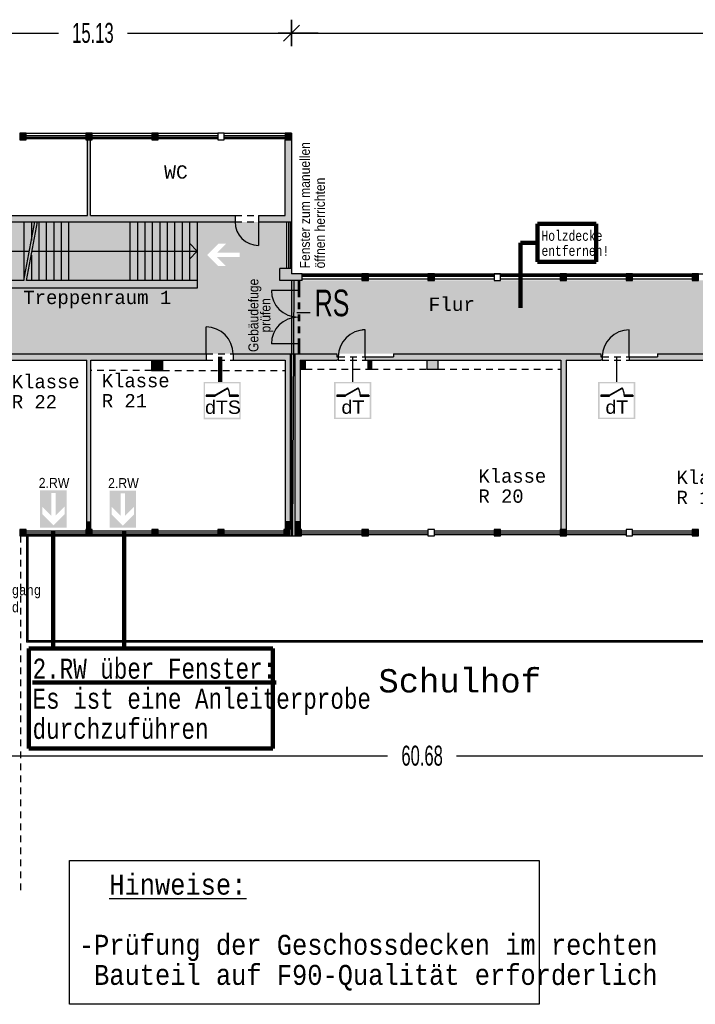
# Model space of a CAD drawing. Header units: metres. Extents: x -5 to 193, y -5 to 104.
# Tile 16 of 25: x 142 to 167, y 48 to 85. Entities that reach past the tile are written whole.
import ezdxf

# ---------------------------------------------------------------- set-up
doc = ezdxf.new("R2010")
doc.units = ezdxf.units.M
doc.header["$PDMODE"] = 65
for name, pattern in [('AUSGEZOGEN', [0]), ('LINIE_2', [0.45, 0.25, -0.2]), ('LINIE_9', [0.0003, 0, -0.0003])]:
    doc.linetypes.add(name, pattern=pattern)
for name, color, linetype, lineweight in [('XR$2$003STTXT_BAUTEILBESCHRIFTUNG', 7, 'Continuous', 13), ('XR$2$003TRVDO_VERDECKT_OBEN', 8, 'Continuous', 13), ('XR$2$003UZ013_BETON_STAHLBETON', 8, 'Continuous', 13), ('XR$2$003WL111_ALLGEMEIN', 7, 'Continuous', 13), ('XR$2$003WN111_ALLGEMEIN', 7, 'Continuous', 13), ('XR$2$004FE2DD_ZWEIDIMENSIONAL', 4, 'Continuous', 13), ('XR$2$004FEGLA_GLAS', 4, 'Continuous', 13), ('XR$2$004TT111_ALLGEMEIN', 7, 'Continuous', 13), ('XR$2$004TT2DD_ZWEIDIMENSIONAL', 4, 'Continuous', 13), ('XR$2$004TT999_SONSTIGES', 4, 'Continuous', 13), ('XR$2$005BM999_SONSTIGES', 8, 'Continuous', 13), ('XR$2$005BMENT_ENTWURF', 8, 'Continuous', 13), ('XR$3$004TT2DD_ZWEIDIMENSIONAL', 4, 'Continuous', 13), ('XR$3$STANDARD', 7, 'Continuous', 25)]:
    doc.layers.add(name, color=color, linetype=linetype, lineweight=lineweight)
doc.styles.add('ARIAL', font='ARIAL.TTF')
doc.styles.add('LUCIDACONSOLE', font='LUCON.TTF')
doc.dimstyles.new('_DIMSTYLE_3', dxfattribs={"dimtxt": 0.75, "dimasz": 1, "dimexe": 0, "dimexo": 1e-06, "dimgap": 0.375, "dimtad": 0, "dimrnd": 0.01, "dimzin": 4, "dimdsep": 46, "dimtxsty": 'Standard', "dimblk1": 'ALL_ML_STRICH', "dimblk2": 'ALL_ML_STRICH', "dimsah": 1, "dimcen": 0, "dimse1": 1, "dimse2": 1, "dimadec": 0, "dimazin": 0, "dimtfac": 1, "dimtdec": 0, "dimtix": 1, "dimtmove": 2, "dimatfit": 3, "dimfxl": 1, "dimtzin": 0, "dimlwd": 0, "dimlwe": 25, "dimarcsym": 0})
doc.dimstyles.new('_DIMSTYLE_4', dxfattribs={"dimtxt": 0.75, "dimasz": 1, "dimexe": 0, "dimexo": 0, "dimgap": 0.375, "dimtad": 0, "dimrnd": 0.01, "dimzin": 4, "dimdsep": 46, "dimtxsty": 'Standard', "dimblk1": 'ALL_ML_STRICH', "dimblk2": 'ALL_ML_STRICH', "dimsah": 1, "dimcen": 0, "dimadec": 0, "dimazin": 0, "dimtfac": 1, "dimtdec": 0, "dimtix": 1, "dimtmove": 2, "dimatfit": 3, "dimfxl": 1, "dimtzin": 0, "dimlwd": 0, "dimlwe": 25, "dimarcsym": 0})

# ---------------------------------------------------------------- blocks, each defined once
blk = doc.blocks.new('ALL_ML_STRICH')
at = {"color": 0, "linetype": 'ByBlock', "lineweight": -2}
for p, q in [((0, -0.5), (0, 0.5)), ((-1, 0), (0.5, 0)), ((-0.3, -0.3), (0.3, 0.3))]:
    blk.add_line(p, q, dxfattribs=at)
blk = doc.blocks.new('*D5')
at = {"layer": 'DEFPOINTS', "color": 0, "linetype": 'AUSGEZOGEN', "lineweight": 25}
for p in [(136.962, 84.158), (136.962, 80.393), (152.095, 80.393)]:
    blk.add_point(p, dxfattribs=at)
at = {"layer": 'XR$3$STANDARD', "color": 0, "linetype": 'AUSGEZOGEN', "lineweight": -2}
for p, q in [((136.962, 84.158), (143.341, 84.158)), ((145.935, 84.158), (152.095, 84.158))]:
    blk.add_line(p, q, dxfattribs=at)
at = {"layer": 'XR$3$STANDARD', "color": 0, "linetype": 'AUSGEZOGEN', "lineweight": 25, "rotation": 180}
blk.add_blockref('ALL_ML_STRICH', (136.962, 84.158), dxfattribs=at)
at = {"layer": 'XR$3$STANDARD', "color": 0, "linetype": 'AUSGEZOGEN', "lineweight": 25}
blk.add_blockref('ALL_ML_STRICH', (152.095, 84.158), dxfattribs=at)
at = {"layer": 'XR$3$STANDARD', "color": 0, "linetype": 'AUSGEZOGEN', "lineweight": 25, "insert": (144.638, 84.158), "char_height": 0.75, "width": 2.32969, "attachment_point": 5}
blk.add_mtext('\\W0.62;\\A1;{15.13\\H0.495000;\\S^ ;}', dxfattribs=at)
blk = doc.blocks.new('*D6')
at = {"layer": 'DEFPOINTS', "color": 0, "linetype": 'AUSGEZOGEN', "lineweight": 25}
for p in [(152.095, 84.158), (152.095, 80.393), (187.232, 75.118)]:
    blk.add_point(p, dxfattribs=at)
at = {"layer": 'XR$3$STANDARD', "color": 0, "linetype": 'AUSGEZOGEN', "lineweight": -2}
for p, q in [((152.095, 84.158), (168.476, 84.158)), ((171.07, 84.158), (187.232, 84.158))]:
    blk.add_line(p, q, dxfattribs=at)
at = {"layer": 'XR$3$STANDARD', "color": 0, "linetype": 'AUSGEZOGEN', "lineweight": 25, "rotation": 180}
blk.add_blockref('ALL_ML_STRICH', (152.095, 84.158), dxfattribs=at)
at = {"layer": 'XR$3$STANDARD', "color": 0, "linetype": 'AUSGEZOGEN', "lineweight": 25}
blk.add_blockref('ALL_ML_STRICH', (187.232, 84.158), dxfattribs=at)
at = {"layer": 'XR$3$STANDARD', "color": 0, "linetype": 'AUSGEZOGEN', "lineweight": 25, "insert": (169.773, 84.158), "char_height": 0.75, "width": 2.32969, "attachment_point": 5}
blk.add_mtext('\\W0.62;\\A1;{35.14\\H0.495000;\\S^ ;}', dxfattribs=at)
blk = doc.blocks.new('*D7')
at = {"layer": 'DEFPOINTS', "color": 0, "linetype": 'AUSGEZOGEN', "lineweight": 25}
for p in [(126.552, 65.273), (187.232, 65.273), (126.552, 57.021)]:
    blk.add_point(p, dxfattribs=at)
at = {"layer": 'XR$3$STANDARD', "color": 0, "linetype": 'AUSGEZOGEN', "lineweight": -2}
for p, q in [((126.552, 61.258), (126.552, 57.021)), ((187.232, 61.258), (187.232, 57.021)), ((126.552, 57.021), (155.705, 57.021)), ((158.299, 57.021), (187.232, 57.021))]:
    blk.add_line(p, q, dxfattribs=at)
at = {"layer": 'XR$3$STANDARD', "color": 0, "linetype": 'AUSGEZOGEN', "lineweight": 25, "rotation": 180}
blk.add_blockref('ALL_ML_STRICH', (126.552, 57.021), dxfattribs=at)
at = {"layer": 'XR$3$STANDARD', "color": 0, "linetype": 'AUSGEZOGEN', "lineweight": 25}
blk.add_blockref('ALL_ML_STRICH', (187.232, 57.021), dxfattribs=at)
at = {"layer": 'XR$3$STANDARD', "color": 0, "linetype": 'AUSGEZOGEN', "lineweight": 25, "insert": (157.002, 57.021), "char_height": 0.75, "width": 2.32969, "attachment_point": 5}
blk.add_mtext('\\W0.62;\\A1;{60.68\\H0.495000;\\S^ ;}', dxfattribs=at)
blk = doc.blocks.new('*D9')
at = {"layer": 'DEFPOINTS', "color": 0, "linetype": 'AUSGEZOGEN', "lineweight": 25}
for p in [(152.095, 80.393), (187.232, 75.118), (192.718, 75.118)]:
    blk.add_point(p, dxfattribs=at)
at = {"layer": 'XR$3$STANDARD', "color": 0, "linetype": 'AUSGEZOGEN', "lineweight": -2}
for p, q in [((192.718, 78.968), (192.718, 80.393)), ((192.718, 75.118), (192.718, 76.818))]:
    blk.add_line(p, q, dxfattribs=at)
at = {"layer": 'XR$3$STANDARD', "color": 0, "linetype": 'AUSGEZOGEN', "lineweight": 25}
for p, rotation in [((192.718, 80.393), 90), ((192.718, 75.118), -90.00000000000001)]:
    blk.add_blockref('ALL_ML_STRICH', p, dxfattribs=dict(at, rotation=rotation))
at = {"layer": 'XR$3$STANDARD', "color": 0, "linetype": 'AUSGEZOGEN', "lineweight": 25, "insert": (192.718, 77.893), "char_height": 0.75, "width": 1.86375, "attachment_point": 5, "rotation": 90}
blk.add_mtext('\\W0.62;\\A1;{5.28\\H0.495000;\\S^ ;}', dxfattribs=at)

msp = doc.modelspace()

# ---------------------------------------------------------------- hatches: boundary and pattern name
at = {"layer": 'XR$2$004TT111_ALLGEMEIN', "linetype": 'AUSGEZOGEN', "lineweight": 25}
for points in [[(142.127, 80.393), (142.127, 80.143), (141.887, 80.143), (141.887, 80.393)], [(144.607, 80.393), (144.607, 80.143), (144.367, 80.143), (144.367, 80.393)], [(147.087, 80.393), (147.087, 80.143), (146.847, 80.143), (146.847, 80.393)], [(152.102, 80.393), (152.102, 80.143), (151.862, 80.143), (151.862, 80.393)], [(152.102, 80.143), (152.102, 77.068), (150.862, 77.068), (150.862, 77.308), (151.852, 77.308), (151.852, 80.143)], [(152.502, 75.118), (152.502, 74.868), (151.652, 74.868), (151.652, 75.318), (152.102, 75.318), (152.102, 75.118)], [(154.982, 75.118), (154.982, 74.868), (154.742, 74.868), (154.742, 75.118)], [(157.462, 75.118), (157.462, 74.868), (157.222, 74.868), (157.222, 75.118)], [(162.422, 75.118), (162.422, 74.868), (162.182, 74.868), (162.182, 75.118)], [(164.902, 75.118), (164.902, 74.868), (164.662, 74.868), (164.662, 75.118)], [(167.382, 75.118), (167.382, 74.868), (167.142, 74.868), (167.142, 75.118)], [(166.367, 72.113), (166.367, 71.873), (164.78, 71.873), (164.78, 72.003), (165.842, 72.003), (165.842, 72.113)], [(166.367, 71.873), (166.367, 72.113), (171.147, 72.113), (171.147, 72.003), (171.2, 72.003), (171.2, 71.873), (171.147, 71.873), (169.847, 71.873), (169.847, 65.523), (169.647, 65.523), (169.647, 71.873)], [(142.127, 65.523), (142.127, 65.273), (141.887, 65.273), (141.887, 65.523)], [(144.607, 65.523), (144.607, 65.273), (144.367, 65.273), (144.367, 65.523)], [(147.087, 65.523), (147.087, 65.273), (146.847, 65.273), (146.847, 65.523)], [(149.567, 65.523), (149.567, 65.273), (149.327, 65.273), (149.327, 65.523)], [(152.047, 65.523), (152.047, 65.273), (151.807, 65.273), (151.807, 65.523)], [(152.467, 65.523), (152.467, 65.273), (152.227, 65.273), (152.227, 65.523)], [(154.982, 65.523), (154.982, 65.273), (154.742, 65.273), (154.742, 65.523)], [(159.942, 65.523), (159.942, 65.273), (159.702, 65.273), (159.702, 65.523)], [(162.422, 65.523), (162.422, 65.273), (162.182, 65.273), (162.182, 65.523)], [(167.382, 65.523), (167.382, 65.273), (167.142, 65.273), (167.142, 65.523)]]:
    msp.add_hatch(color=0, dxfattribs=at).paths.add_polyline_path(points, flags=16)
h = msp.add_hatch(color=0, dxfattribs=at)
h.paths.add_polyline_path([(138.167, 77.308), (138.167, 77.068), (136.927, 77.068), (136.927, 80.143), (137.167, 80.143), (137.167, 77.308)], flags=16)
h.paths.add_polyline_path([(149.977, 77.308), (149.977, 77.068), (139.052, 77.068), (139.052, 77.308), (144.431, 77.308), (144.431, 80.143), (144.546, 80.143), (144.546, 77.308)], flags=16)
h = msp.add_hatch(color=0, dxfattribs=at)
h.paths.add_polyline_path([(157.602, 71.873), (157.602, 71.533), (157.182, 71.533), (157.182, 71.873)], flags=16)
h.paths.add_polyline_path([(163.717, 72.113), (163.717, 72.003), (163.77, 72.003), (163.77, 71.873), (163.717, 71.873), (162.417, 71.873), (162.417, 65.523), (162.217, 65.523), (162.217, 71.873), (154.865, 71.873), (154.865, 72.003), (155.927, 72.003), (155.927, 72.113)], flags=16)
at = {"layer": 'XR$3$STANDARD', "linetype": 'AUSGEZOGEN', "lineweight": 25, "true_color": 0x8cff8c}
h = msp.add_hatch(color=91, dxfattribs=at)
h.paths.add_polyline_path([(151.652, 75.318), (151.912, 75.318), (151.912, 77.068), (137.117, 77.068), (137.117, 75.318), (137.167, 75.318), (137.167, 72.113), (152.342, 72.113), (152.342, 74.868), (151.652, 74.868)])
h.paths.add_polyline_path([(137.666, 74.236), (137.666, 75.636), (139.066, 75.636), (139.066, 74.236)], flags=16)
h.paths.add_polyline_path([(148.848, 75.325), (148.848, 76.325), (150.248, 76.325), (150.248, 75.325)], flags=16)
at = {"layer": 'XR$3$STANDARD', "linetype": 'AUSGEZOGEN', "lineweight": 25, "true_color": 0x00c600}
for points in [[(150.248, 76.325), (148.848, 76.325), (148.848, 75.825), (148.931, 75.825), (149.351, 76.245), (149.634, 76.245), (149.294, 75.905), (150.148, 75.905), (150.148, 75.825), (150.248, 75.825)], [(149.294, 75.745), (149.634, 75.405), (149.351, 75.405), (148.931, 75.825), (148.848, 75.825), (148.848, 75.325), (150.248, 75.325), (150.248, 75.825), (150.148, 75.825), (150.148, 75.745)], [(142.656, 66.989), (142.656, 65.589), (143.156, 65.589), (143.156, 65.672), (142.736, 66.092), (142.736, 66.375), (143.076, 66.035), (143.076, 66.889), (143.156, 66.889), (143.156, 66.989)], [(143.236, 66.035), (143.576, 66.375), (143.576, 66.092), (143.156, 65.672), (143.156, 65.589), (143.656, 65.589), (143.656, 66.989), (143.156, 66.989), (143.156, 66.889), (143.236, 66.889)], [(145.261, 66.981), (145.261, 65.581), (145.761, 65.581), (145.761, 65.664), (145.341, 66.084), (145.341, 66.367), (145.681, 66.027), (145.681, 66.881), (145.761, 66.881), (145.761, 66.981)], [(145.841, 66.027), (146.181, 66.367), (146.181, 66.084), (145.761, 65.664), (145.761, 65.581), (146.261, 65.581), (146.261, 66.981), (145.761, 66.981), (145.761, 66.881), (145.841, 66.881)]]:
    msp.add_hatch(color=92, dxfattribs=at).paths.add_polyline_path(points)
at = {"layer": 'XR$3$STANDARD', "linetype": 'AUSGEZOGEN', "lineweight": 25, "true_color": 0xc4ffc4}
h = msp.add_hatch(color=254, dxfattribs=at)
h.paths.add_polyline_path([(177.102, 74.868), (152.342, 74.868), (152.342, 72.113), (177.102, 72.113)])
h.paths.add_polyline_path([(173.974, 73.3), (172.974, 73.3), (172.974, 74.7), (173.974, 74.7)], flags=16)
at = {"layer": 'XR$3$STANDARD', "linetype": 'AUSGEZOGEN', "lineweight": 140}
h = msp.add_hatch(color=0, dxfattribs=at)
h.paths.add_polyline_path([(154.214, 74.693), (152.814, 74.693), (152.814, 73.293), (154.214, 73.293)])
h.paths.add_polyline_path([(152.874, 74.633), (154.154, 74.633), (154.154, 73.353), (152.874, 73.353)], flags=16)
at = {"layer": 'XR$3$STANDARD', "linetype": 'LINIE_2', "lineweight": 25}
for points in [[(144.412, 65.794), (144.562, 65.794), (144.562, 71.873), (148.89, 71.873), (148.89, 72.113), (140.672, 72.113), (140.672, 72.003), (139.61, 72.003), (139.61, 71.873), (144.412, 71.873)], [(152.047, 72.113), (149.9, 72.113), (149.9, 71.873), (151.852, 71.873), (151.852, 65.799), (152.047, 65.799)], [(153.802, 72.113), (152.227, 72.113), (152.227, 65.799), (152.422, 65.799), (152.422, 71.873), (153.855, 71.873), (153.855, 72.003), (153.802, 72.003)], [(146.842, 71.873), (146.842, 71.488), (147.262, 71.488), (147.262, 71.873)], [(152.422, 71.873), (152.422, 71.533), (152.622, 71.533), (152.622, 71.873)], [(154.957, 71.873), (154.957, 71.533), (155.107, 71.533), (155.107, 71.873)], [(144.412, 65.523), (144.562, 65.523), (144.562, 65.794), (144.412, 65.794)], [(152.047, 65.799), (151.852, 65.798), (151.852, 65.523), (152.047, 65.523)], [(152.422, 65.799), (152.227, 65.799), (152.227, 65.523), (152.422, 65.523)]]:
    msp.add_hatch(color=0, dxfattribs=at).paths.add_polyline_path(points)
at = {"layer": 'XR$3$STANDARD', "linetype": 'AUSGEZOGEN', "lineweight": 140}
h = msp.add_hatch(color=1, dxfattribs=at)
h.paths.add_polyline_path([(150.192, 71.059), (148.792, 71.059), (148.792, 69.659), (150.192, 69.659)])
h.paths.add_polyline_path([(148.852, 70.999), (150.132, 70.999), (150.132, 69.719), (148.852, 69.719)], flags=16)
at = {"layer": 'XR$3$STANDARD', "linetype": 'LINIE_9', "lineweight": 140}
h = msp.add_hatch(color=0, dxfattribs=at)
h.paths.add_polyline_path([(155.095, 71.06), (153.695, 71.06), (153.695, 69.66), (155.095, 69.66)])
h.paths.add_polyline_path([(153.755, 71), (155.035, 71), (155.035, 69.72), (153.755, 69.72)], flags=16)
h = msp.add_hatch(color=0, dxfattribs=at)
h.paths.add_polyline_path([(165.01, 71.06), (163.61, 71.06), (163.61, 69.66), (165.01, 69.66)])
h.paths.add_polyline_path([(163.67, 71), (164.95, 71), (164.95, 69.72), (163.67, 69.72)], flags=16)
at = {"layer": 'XR$3$STANDARD', "linetype": 'AUSGEZOGEN', "lineweight": 140}
for points in [[(149.212, 70.559), (149.212, 70.534), (149.708, 70.82), (149.697, 70.839)], [(154.115, 70.56), (154.115, 70.535), (154.611, 70.821), (154.6, 70.84)], [(164.03, 70.56), (164.03, 70.535), (164.526, 70.821), (164.515, 70.84)], [(149.212, 70.509), (149.212, 70.559), (148.892, 70.559), (148.892, 70.509)], [(150.092, 70.509), (150.092, 70.559), (149.772, 70.559), (149.772, 70.509)], [(154.115, 70.51), (154.115, 70.56), (153.795, 70.56), (153.795, 70.51)], [(154.995, 70.51), (154.995, 70.56), (154.675, 70.56), (154.675, 70.51)], [(164.03, 70.51), (164.03, 70.56), (163.71, 70.56), (163.71, 70.51)], [(164.91, 70.51), (164.91, 70.56), (164.59, 70.56), (164.59, 70.51)]]:
    msp.add_hatch(color=0, dxfattribs=at).paths.add_polyline_path(points)

# ---------------------------------------------------------------- linework, layer by layer
at = {"layer": 'XR$2$003STTXT_BAUTEILBESCHRIFTUNG', "color": 1, "linetype": 'AUSGEZOGEN', "lineweight": 25}
for p, q in [((142.127, 80.393), (144.367, 80.393)), ((144.607, 80.393), (146.847, 80.393)), ((147.087, 80.393), (149.327, 80.393)), ((149.567, 80.393), (151.807, 80.393)), ((150.03, 80.393), (151.862, 80.393)), ((142.127, 80.203), (144.367, 80.203)), ((144.607, 80.203), (146.847, 80.203)), ((147.087, 80.203), (149.327, 80.203)), ((149.567, 80.203), (151.862, 80.203)), ((151.912, 77.068), (151.912, 75.318)), ((152.102, 77.068), (152.102, 75.318)), ((152.502, 75.118), (186.982, 75.118)), ((152.502, 74.928), (154.742, 74.928)), ((154.982, 74.928), (157.222, 74.928)), ((157.462, 74.928), (159.702, 74.928)), ((159.942, 74.928), (162.182, 74.928)), ((162.422, 74.928), (164.662, 74.928)), ((164.902, 74.928), (167.142, 74.928)), ((142.127, 65.463), (144.367, 65.463)), ((144.607, 65.463), (146.847, 65.463)), ((147.087, 65.463), (149.327, 65.463)), ((149.567, 65.463), (151.807, 65.463)), ((150.03, 65.463), (151.807, 65.463)), ((152.467, 65.463), (154.742, 65.463)), ((154.982, 65.463), (157.222, 65.463)), ((157.462, 65.463), (159.702, 65.463)), ((159.942, 65.463), (162.182, 65.463)), ((162.422, 65.463), (164.662, 65.463)), ((164.902, 65.463), (167.142, 65.463)), ((142.127, 65.273), (144.367, 65.273)), ((144.607, 65.273), (146.847, 65.273)), ((147.087, 65.273), (149.327, 65.273)), ((149.567, 65.273), (151.807, 65.273))]:
    msp.add_line(p, q, dxfattribs=at)
at = {"layer": 'XR$2$003TRVDO_VERDECKT_OBEN', "color": 253, "linetype": 'AUSGEZOGEN', "lineweight": 25, "true_color": 0xb4b496}
msp.add_line((152.102, 74.868), (152.102, 65.273), dxfattribs=at)
at = {"layer": 'XR$2$003UZ013_BETON_STAHLBETON', "color": 0, "linetype": 'AUSGEZOGEN', "lineweight": 25}
for p, q in [((144.367, 80.303), (142.127, 80.303)), ((142.127, 80.253), (144.367, 80.253)), ((146.847, 80.303), (144.607, 80.303)), ((144.607, 80.253), (146.847, 80.253)), ((149.327, 80.303), (147.087, 80.303)), ((147.087, 80.253), (149.327, 80.253)), ((151.862, 80.303), (149.567, 80.303)), ((149.567, 80.253), (151.862, 80.253)), ((152.002, 75.318), (152.002, 77.068)), ((152.052, 77.068), (152.052, 75.318)), ((152.502, 75.068), (154.742, 75.068)), ((154.982, 75.068), (157.222, 75.068)), ((157.462, 75.068), (159.702, 75.068)), ((159.942, 75.068), (162.182, 75.068)), ((162.422, 75.068), (164.662, 75.068)), ((164.902, 75.068), (167.142, 75.068)), ((154.742, 75.018), (152.502, 75.018)), ((157.222, 75.018), (154.982, 75.018)), ((159.702, 75.018), (157.462, 75.018)), ((162.182, 75.018), (159.942, 75.018)), ((164.662, 75.018), (162.422, 75.018)), ((167.142, 75.018), (164.902, 75.018)), ((144.367, 65.373), (142.127, 65.373)), ((142.127, 65.323), (144.367, 65.323)), ((146.847, 65.373), (144.607, 65.373)), ((144.607, 65.323), (146.847, 65.323)), ((149.327, 65.373), (147.087, 65.373)), ((147.087, 65.323), (149.327, 65.323)), ((151.807, 65.373), (149.567, 65.373)), ((149.567, 65.323), (151.807, 65.323)), ((154.742, 65.373), (152.467, 65.373)), ((152.467, 65.323), (154.742, 65.323)), ((157.222, 65.373), (154.982, 65.373)), ((154.982, 65.323), (157.222, 65.323)), ((159.702, 65.373), (157.462, 65.373)), ((157.462, 65.323), (159.702, 65.323)), ((162.182, 65.373), (159.942, 65.373)), ((159.942, 65.323), (162.182, 65.323)), ((164.662, 65.373), (162.422, 65.373)), ((162.422, 65.323), (164.662, 65.323)), ((167.142, 65.373), (164.902, 65.373)), ((164.902, 65.323), (167.142, 65.323))]:
    msp.add_line(p, q, dxfattribs=at)
at = {"layer": 'XR$2$003WL111_ALLGEMEIN', "color": 1, "linetype": 'AUSGEZOGEN', "lineweight": 25}
msp.add_line((152.188, 74.868), (152.133, 65.273), dxfattribs=at)
at = {"layer": 'XR$2$003WN111_ALLGEMEIN', "color": 2, "linetype": 'AUSGEZOGEN', "lineweight": 25}
for p, q in [((152.102, 80.393), (152.102, 77.068)), ((144.431, 77.308), (144.431, 80.143)), ((144.546, 77.308), (144.546, 80.143)), ((151.852, 77.308), (151.852, 80.143)), ((139.052, 77.308), (144.431, 77.308)), ((144.546, 77.308), (149.977, 77.308)), ((149.977, 77.308), (149.977, 77.068)), ((150.862, 77.308), (151.852, 77.308)), ((150.862, 77.308), (150.862, 77.068)), ((139.052, 77.068), (149.977, 77.068)), ((150.862, 77.068), (152.102, 77.068)), ((152.102, 75.318), (151.652, 75.318)), ((151.652, 74.868), (151.652, 75.318)), ((152.102, 75.318), (152.102, 75.118)), ((152.502, 75.118), (152.102, 75.118)), ((152.502, 74.868), (152.502, 75.118)), ((152.502, 74.868), (151.652, 74.868)), ((140.672, 72.113), (148.89, 72.113)), ((148.89, 72.113), (148.89, 71.873)), ((149.9, 72.113), (153.802, 72.113)), ((149.9, 72.113), (149.9, 71.873)), ((152.047, 72.113), (152.047, 65.799)), ((152.227, 72.113), (152.227, 65.799)), ((153.802, 72.113), (153.802, 72.003)), ((155.927, 72.113), (163.717, 72.113)), ((155.927, 72.113), (155.927, 72.003)), ((163.717, 72.113), (163.717, 72.003)), ((165.842, 72.113), (171.147, 72.113)), ((165.842, 72.113), (165.842, 72.003)), ((139.61, 71.873), (144.412, 71.873)), ((144.412, 65.794), (144.412, 71.873)), ((144.562, 71.873), (148.89, 71.873)), ((144.562, 65.794), (144.562, 71.873)), ((146.842, 71.873), (146.842, 71.488)), ((147.262, 71.488), (147.262, 71.873)), ((149.9, 71.873), (151.852, 71.873)), ((151.852, 71.873), (151.852, 65.799)), ((152.422, 71.873), (153.802, 71.873)), ((152.422, 71.873), (152.422, 65.799)), ((152.622, 71.533), (152.622, 71.873)), ((153.802, 72.003), (153.855, 72.003)), ((153.855, 71.873), (153.802, 71.873)), ((153.855, 72.003), (153.855, 71.873)), ((154.865, 72.003), (155.927, 72.003)), ((154.865, 72.003), (154.865, 71.873)), ((154.865, 71.873), (162.217, 71.873)), ((154.957, 71.873), (154.957, 71.533)), ((155.107, 71.533), (155.107, 71.873)), ((157.182, 71.873), (157.182, 71.533)), ((157.602, 71.533), (157.602, 71.873)), ((162.217, 71.873), (162.217, 65.523)), ((162.417, 71.873), (162.417, 65.523)), ((162.417, 71.873), (163.717, 71.873)), ((163.717, 72.003), (163.77, 72.003)), ((163.77, 71.873), (163.717, 71.873)), ((163.77, 72.003), (163.77, 71.873)), ((164.78, 72.003), (165.842, 72.003)), ((164.78, 72.003), (164.78, 71.873)), ((164.78, 71.873), (169.647, 71.873)), ((146.842, 71.488), (147.262, 71.488)), ((152.422, 71.533), (152.622, 71.533)), ((154.957, 71.533), (155.107, 71.533)), ((157.182, 71.533), (157.602, 71.533)), ((144.562, 65.794), (144.412, 65.794)), ((144.412, 65.523), (144.412, 65.794)), ((144.562, 65.794), (144.412, 65.794)), ((144.562, 65.523), (144.562, 65.794)), ((152.047, 65.799), (151.852, 65.798)), ((152.047, 65.799), (151.852, 65.799)), ((151.852, 65.798), (151.852, 65.523)), ((152.047, 65.799), (152.047, 65.523)), ((152.422, 65.799), (152.227, 65.799)), ((152.227, 65.799), (152.227, 65.523)), ((152.422, 65.799), (152.227, 65.799)), ((152.422, 65.799), (152.422, 65.523)), ((152.047, 65.273), (152.227, 65.273))]:
    msp.add_line(p, q, dxfattribs=at)
at = {"layer": 'XR$2$003WN111_ALLGEMEIN', "color": 0, "linetype": 'AUSGEZOGEN', "lineweight": 25}
for p, q in [((142.147, 65.281), (142.147, 61.281)), ((142.197, 65.281), (142.197, 61.331)), ((172.342, 61.281), (142.147, 61.281)), ((172.292, 61.331), (142.197, 61.331))]:
    msp.add_line(p, q, dxfattribs=at)
at = {"layer": 'XR$2$003WN111_ALLGEMEIN', "color": 2, "linetype": 'AUSGEZOGEN', "lineweight": 25}
for points in [[(141.887, 80.393), (141.887, 80.143), (142.127, 80.143), (142.127, 80.393), (141.887, 80.393)], [(144.367, 80.393), (144.367, 80.143), (144.607, 80.143), (144.607, 80.393), (144.367, 80.393)], [(146.847, 80.393), (146.847, 80.143), (147.087, 80.143), (147.087, 80.393), (146.847, 80.393)], [(149.327, 80.393), (149.327, 80.143), (149.567, 80.143), (149.567, 80.393), (149.327, 80.393)], [(151.862, 80.393), (151.862, 80.143), (152.102, 80.143), (152.102, 80.393), (151.862, 80.393)], [(154.742, 75.118), (154.742, 74.868), (154.982, 74.868), (154.982, 75.118), (154.742, 75.118)], [(157.222, 75.118), (157.222, 74.868), (157.462, 74.868), (157.462, 75.118), (157.222, 75.118)], [(159.702, 75.118), (159.702, 74.868), (159.942, 74.868), (159.942, 75.118), (159.702, 75.118)], [(162.182, 75.118), (162.182, 74.868), (162.422, 74.868), (162.422, 75.118), (162.182, 75.118)], [(164.662, 75.118), (164.662, 74.868), (164.902, 74.868), (164.902, 75.118), (164.662, 75.118)], [(167.142, 75.118), (167.142, 74.868), (167.382, 74.868), (167.382, 75.118), (167.142, 75.118)], [(141.887, 65.523), (141.887, 65.273), (142.127, 65.273), (142.127, 65.523), (141.887, 65.523)], [(144.367, 65.523), (144.367, 65.273), (144.607, 65.273), (144.607, 65.523), (144.367, 65.523)], [(146.847, 65.523), (146.847, 65.273), (147.087, 65.273), (147.087, 65.523), (146.847, 65.523)], [(149.327, 65.523), (149.327, 65.273), (149.567, 65.273), (149.567, 65.523), (149.327, 65.523)], [(151.807, 65.523), (151.807, 65.273), (152.047, 65.273), (152.047, 65.523), (151.807, 65.523)], [(152.227, 65.523), (152.227, 65.273), (152.467, 65.273), (152.467, 65.523), (152.227, 65.523)], [(154.742, 65.523), (154.742, 65.273), (154.982, 65.273), (154.982, 65.523), (154.742, 65.523)], [(157.222, 65.523), (157.222, 65.273), (157.462, 65.273), (157.462, 65.523), (157.222, 65.523)], [(159.702, 65.523), (159.702, 65.273), (159.942, 65.273), (159.942, 65.523), (159.702, 65.523)], [(162.182, 65.523), (162.182, 65.273), (162.422, 65.273), (162.422, 65.523), (162.182, 65.523)], [(164.662, 65.523), (164.662, 65.273), (164.902, 65.273), (164.902, 65.523), (164.662, 65.523)], [(167.142, 65.523), (167.142, 65.273), (167.382, 65.273), (167.382, 65.523), (167.142, 65.523)]]:
    msp.add_lwpolyline(points, close=True, dxfattribs=at)
at = {"layer": 'XR$2$004FE2DD_ZWEIDIMENSIONAL', "color": 1, "linetype": 'AUSGEZOGEN', "lineweight": 25}
for p, q in [((148.89, 72.113), (148.89, 73.123)), ((154.865, 72.003), (154.865, 73.013))]:
    msp.add_line(p, q, dxfattribs=at)
for centre, start, end in [((148.89, 72.113), 0, 90), ((154.865, 72.003), 90, 180), ((154.865, 72.003), 90, 97.5659)]:
    msp.add_arc(centre, 1.01, start, end, dxfattribs=at)
at = {"layer": 'XR$2$004TT999_SONSTIGES', "color": 6, "linetype": 'AUSGEZOGEN', "lineweight": 25}
for p, q in [((142.047, 74.868), (142.458, 77.068)), ((142.047, 77.068), (142.047, 74.868)), ((142.149, 74.868), (142.56, 77.068)), ((142.327, 77.068), (142.327, 76.368)), ((142.607, 77.068), (142.607, 74.868)), ((142.887, 77.068), (142.887, 74.868)), ((143.167, 77.068), (143.167, 74.868)), ((143.447, 77.068), (143.447, 74.868)), ((143.727, 77.068), (143.727, 74.868)), ((146.027, 77.068), (146.027, 74.868)), ((146.307, 77.068), (146.307, 74.868)), ((146.587, 77.068), (146.587, 74.868)), ((146.867, 77.068), (146.867, 74.868)), ((147.147, 77.068), (147.147, 74.868)), ((147.427, 77.068), (147.427, 74.868)), ((147.707, 77.068), (147.707, 74.868)), ((147.987, 77.068), (147.987, 74.868)), ((148.267, 77.068), (148.267, 74.868)), ((148.547, 77.068), (148.547, 74.868)), ((148.547, 77.068), (148.547, 74.578)), ((148.267, 76.268), (148.547, 75.968)), ((140.927, 75.968), (142.253, 75.968)), ((142.327, 75.823), (142.327, 74.868)), ((142.354, 75.968), (148.547, 75.968)), ((148.547, 75.968), (148.267, 75.668)), ((142.047, 74.868), (140.927, 74.868)), ((148.547, 74.868), (142.149, 74.868)), ((142.149, 74.578), (140.927, 74.578)), ((148.547, 74.578), (142.149, 74.578))]:
    msp.add_line(p, q, dxfattribs=at)
at = {"layer": 'XR$2$005BM999_SONSTIGES', "color": 1, "linetype": 'AUSGEZOGEN', "lineweight": 25}
for p, q in [((150.862, 77.068), (150.862, 76.183)), ((152.342, 74.868), (152.342, 74.49)), ((152.392, 74.868), (152.392, 74.49)), ((152.392, 74.49), (151.342, 74.49)), ((164.78, 72.003), (164.78, 73.013)), ((152.392, 72.49), (151.342, 72.49)), ((152.342, 72.49), (152.342, 72.113)), ((152.392, 72.49), (152.392, 72.113))]:
    msp.add_line(p, q, dxfattribs=at)
at = {"layer": 'XR$2$005BM999_SONSTIGES', "color": 1, "linetype": 'LINIE_2', "lineweight": 25}
for p, q in [((152.342, 74.49), (152.342, 72.49)), ((152.392, 74.49), (152.392, 72.49))]:
    msp.add_line(p, q, dxfattribs=at)
at = {"layer": 'XR$2$005BM999_SONSTIGES', "color": 1, "linetype": 'AUSGEZOGEN', "lineweight": 25}
for centre, radius, start, end in [((150.862, 77.068), 0.885, 180, 270), ((152.342, 74.49), 1, 180, 270), ((152.342, 72.49), 1, 90, 180), ((164.78, 72.003), 1.01, 90, 180)]:
    msp.add_arc(centre, radius, start, end, dxfattribs=at)
at = {"layer": 'XR$2$005BMENT_ENTWURF', "color": 254, "linetype": 'LINIE_2', "lineweight": 25, "true_color": 0xf0f0b4}
for p, q in [((149.977, 77.308), (150.862, 77.308)), ((149.977, 77.068), (150.862, 77.068)), ((148.89, 72.113), (149.928, 72.113)), ((148.89, 71.873), (149.9, 71.873)), ((153.855, 71.998), (154.865, 71.998)), ((153.855, 71.873), (154.865, 71.873)), ((163.77, 72.003), (164.78, 72.003)), ((163.77, 71.873), (164.78, 71.873)), ((146.842, 71.488), (144.562, 71.488)), ((147.262, 71.488), (151.852, 71.488)), ((152.622, 71.533), (154.957, 71.533)), ((155.107, 71.533), (157.182, 71.533)), ((157.602, 71.533), (162.192, 71.533)), ((141.922, 65.281), (141.922, 51.908))]:
    msp.add_line(p, q, dxfattribs=at)
at = {"layer": 'XR$3$STANDARD', "color": 1, "linetype": 'AUSGEZOGEN', "lineweight": 140}
for p, q in [((163.535, 76.993), (161.338, 76.993)), ((161.338, 76.993), (161.338, 75.569)), ((163.535, 75.569), (163.535, 76.993)), ((161.338, 76.281), (160.699, 76.281)), ((160.699, 76.281), (160.699, 73.845)), ((161.338, 75.569), (163.535, 75.569)), ((149.415, 71.06), (149.415, 71.998)), ((143.15, 61.05), (143.15, 65.463)), ((145.812, 61.05), (145.812, 65.463)), ((142.23, 61.05), (151.396, 61.05)), ((142.23, 57.3), (142.23, 61.05)), ((151.396, 61.05), (151.396, 57.3)), ((151.396, 57.3), (142.23, 57.3))]:
    msp.add_line(p, q, dxfattribs=at)
at = {"layer": 'XR$3$STANDARD', "color": 1, "linetype": 'AUSGEZOGEN', "lineweight": 25}
for p, q in [((152.803, 73.646), (152.299, 73.646)), ((149.212, 70.559), (149.697, 70.839)), ((149.212, 70.534), (149.708, 70.82)), ((154.115, 70.56), (154.6, 70.84)), ((154.115, 70.535), (154.611, 70.821)), ((164.03, 70.56), (164.515, 70.84)), ((164.03, 70.535), (164.526, 70.821)), ((149.212, 70.559), (148.892, 70.559)), ((148.892, 70.559), (148.892, 70.509)), ((149.212, 70.509), (148.892, 70.509)), ((149.212, 70.559), (149.212, 70.509)), ((150.092, 70.559), (149.772, 70.559)), ((149.772, 70.559), (149.772, 70.509)), ((150.092, 70.509), (149.772, 70.509)), ((150.092, 70.559), (150.092, 70.509)), ((154.115, 70.56), (153.795, 70.56)), ((153.795, 70.56), (153.795, 70.51)), ((154.115, 70.51), (153.795, 70.51)), ((154.115, 70.56), (154.115, 70.51)), ((154.995, 70.56), (154.675, 70.56)), ((154.675, 70.56), (154.675, 70.51)), ((154.995, 70.51), (154.675, 70.51)), ((154.995, 70.56), (154.995, 70.51)), ((164.03, 70.56), (163.71, 70.56)), ((163.71, 70.56), (163.71, 70.51)), ((164.03, 70.51), (163.71, 70.51)), ((164.03, 70.56), (164.03, 70.51)), ((164.91, 70.56), (164.59, 70.56)), ((164.59, 70.56), (164.59, 70.51)), ((164.91, 70.51), (164.59, 70.51)), ((164.91, 70.56), (164.91, 70.51))]:
    msp.add_line(p, q, dxfattribs=at)
at = {"layer": 'XR$3$STANDARD', "color": 0, "linetype": 'AUSGEZOGEN', "lineweight": 25}
for p, q in [((154.395, 71.06), (154.395, 71.966)), ((164.31, 71.06), (164.31, 71.966)), ((143.761, 47.69), (143.761, 53.087)), ((143.761, 53.087), (161.393, 53.087)), ((161.393, 53.087), (161.393, 47.69)), ((161.393, 47.69), (143.761, 47.69))]:
    msp.add_line(p, q, dxfattribs=at)
at = {"layer": 'XR$3$STANDARD', "color": 1, "linetype": 'AUSGEZOGEN', "lineweight": 25}
for centre in [(149.212, 70.559), (154.115, 70.56), (164.03, 70.56)]:
    msp.add_arc(centre, 0.56, 0, 30, dxfattribs=at)

# ---------------------------------------------------------------- texts
at = {"layer": 'XR$2$004FEGLA_GLAS', "color": 0, "linetype": 'AUSGEZOGEN', "lineweight": 25, "char_height": 0.5, "attachment_point": 7, "style": 'LUCIDACONSOLE'}
for s, insert, width in [('\\W1.05;WC', (147.312, 78.683), 1.22793), ('\\W1.01;Treppenraum\\~1', (142.021, 73.823), 6.5359), ('\\W1.03;Flur\\~\\~\\~\\~\\~', (157.246, 73.717), 4.60691)]:
    msp.add_mtext(s, dxfattribs=dict(at, insert=insert, width=width))
at = {"layer": 'XR$2$004FEGLA_GLAS', "color": 0, "linetype": 'AUSGEZOGEN', "lineweight": 25, "char_height": 0.5, "width": 3.16202, "attachment_point": 1, "line_spacing_factor": 0.903614, "style": 'LUCIDACONSOLE'}
for s, insert in [('{\\fLucida Console|i0|b0;\\H0.500000;\\W1.000000;\\C7;Klasse}\\P{\\fLucida Console|i0|b0;\\H0.500000;\\W1.000000;\\C7;R 22}\\P', (141.595, 71.318)), ('{\\fLucida Console|i0|b0;\\H0.500000;\\W1.000000;\\C7;Klasse}\\P{\\fLucida Console|i0|b0;\\H0.500000;\\W1.000000;\\C7;R 21}\\P', (144.975, 71.355)), ('{\\fLucida Console|i0|b0;\\H0.500000;\\W1.000000;\\C7;Klasse}\\P{\\fLucida Console|i0|b0;\\H0.500000;\\W1.000000;\\C7;R 20}\\P', (159.119, 67.774)), ('{\\fLucida Console|i0|b0;\\H0.500000;\\W1.000000;\\C7;Klasse}\\P{\\fLucida Console|i0|b0;\\H0.500000;\\W1.000000;\\C7;R 18}\\P', (166.559, 67.724))]:
    msp.add_mtext(s, dxfattribs=dict(at, insert=insert))
at = {"layer": 'XR$2$004TT2DD_ZWEIDIMENSIONAL', "color": 0, "linetype": 'AUSGEZOGEN', "lineweight": 25, "insert": (139.663, 63.426), "char_height": 0.375, "width": 7.39, "attachment_point": 2, "line_spacing_factor": 1.024096, "style": 'LUCIDACONSOLE'}
msp.add_mtext('{\\fLucida Console|i0|b0;\\H0.375000;\\W0.866667;\\C7;Überdachter Pausengang }\\P{\\fLucida Console|i0|b0;\\H0.375000;\\W0.866667;\\C7;zu Toiletten und }\\P{\\fLucida Console|i0|b0;\\H0.375000;\\W0.866667;\\C7;Turnhalle}\\P', dxfattribs=at)
at = {"layer": 'XR$2$004TT2DD_ZWEIDIMENSIONAL', "color": 0, "linetype": 'AUSGEZOGEN', "lineweight": 25, "insert": (155.36, 59.386), "char_height": 0.875, "width": 7.21527, "attachment_point": 7, "style": 'LUCIDACONSOLE'}
msp.add_mtext('\\W1.03;Schulhof', dxfattribs=at)
at = {"layer": 'XR$3$004TT2DD_ZWEIDIMENSIONAL', "color": 0, "linetype": 'AUSGEZOGEN', "lineweight": 140, "char_height": 0.375, "rotation": 90, "style": 'ARIAL'}
for s, insert, width, attachment_point, line_spacing_factor in [('{\\fArial|i0|b0;\\H0.375000;\\W0.866667;\\C7;Fenster zum manuellen}\\P{\\fArial|i0|b0;\\H0.375000;\\W0.866667;\\C7;öffnen herrichten}\\P', (152.412, 75.32), 4.93249, 1, 0.903614), ('{\\fArial|i0|b0;\\H0.375000;\\W0.866667;\\C7;Gebäudefuge}\\P{\\fArial|i0|b0;\\H0.375000;\\W0.866667;\\C7;prüfen}\\P', (150.478, 73.557), 2.93414, 2, 0.722892)]:
    msp.add_mtext(s, dxfattribs=dict(at, insert=insert, width=width, attachment_point=attachment_point, line_spacing_factor=line_spacing_factor))
at = {"layer": 'XR$3$004TT2DD_ZWEIDIMENSIONAL', "color": 0, "linetype": 'AUSGEZOGEN', "lineweight": 140, "insert": (161.486, 76.731), "char_height": 0.375, "width": 3.05468, "attachment_point": 1, "line_spacing_factor": 0.903614, "style": 'LUCIDACONSOLE'}
msp.add_mtext('{\\fLucida Console|i0|b0;\\H0.375000;\\W0.800000;\\C7;Holzdecke}\\P{\\fLucida Console|i0|b0;\\H0.375000;\\W0.800000;\\C7;entfernen!}\\P', dxfattribs=at)
at = {"layer": 'XR$3$STANDARD', "color": 0, "linetype": 'AUSGEZOGEN', "lineweight": 25, "attachment_point": 7, "style": 'ARIAL'}
for s, insert, char_height, width in [('\\W0.67;RS', (152.969, 73.509), 1, 1.50314), ('\\W1.05;dTS', (148.85, 69.852), 0.5, 1.54631), ('\\W1.05;dT', (153.974, 69.855), 0.5, 1.07943), ('\\W1.05;dT', (163.889, 69.855), 0.5, 1.07943), ('\\W0.88;2.RW', (142.602, 67.08), 0.375, 1.30317), ('\\W0.88;2.RW', (145.207, 67.072), 0.375, 1.30317)]:
    msp.add_mtext(s, dxfattribs=dict(at, insert=insert, char_height=char_height, width=width))
at = {"layer": 'XR$3$STANDARD', "color": 0, "linetype": 'AUSGEZOGEN', "lineweight": 140, "insert": (142.372, 60.667), "char_height": 0.75, "width": 14.81036, "attachment_point": 1, "line_spacing_factor": 0.903614, "style": 'LUCIDACONSOLE'}
msp.add_mtext('{\\L\\fLucida Console|i0|b0;\\H0.750000;\\W0.800000;\\C7;2.RW über Fenster:\\l}\\P{\\fLucida Console|i0|b0;\\H0.750000;\\W0.800000;\\C7;Es ist eine Anleiterprobe}\\P{\\fLucida Console|i0|b0;\\H0.750000;\\W0.800000;\\C7;durchzuführen}\\P', dxfattribs=at)
at = {"layer": 'XR$3$STANDARD', "color": 1, "linetype": 'AUSGEZOGEN', "lineweight": 25, "insert": (144.11, 52.558), "char_height": 0.75, "width": 25.14629, "attachment_point": 1, "line_spacing_factor": 0.903614, "style": 'LUCIDACONSOLE'}
msp.add_mtext('{\\fLucida Console|i0|b0;\\H0.750000;\\W0.900000;\\C1;  \\L\\fLucida Console|i0|b0;Hinweise:\\l}\\P}\\P{\\fLucida Console|i0|b0;\\H0.750000;\\W0.900000;\\C1;-Prüfung der Geschossdecken im rechten}\\P{\\fLucida Console|i0|b0;\\H0.750000;\\W0.900000;\\C1; Bauteil auf F90-Qualität erforderlich}\\P', dxfattribs=at)

# ---------------------------------------------------------------- dimensions: what is measured, and where the dimension line sits
at = {"layer": 'XR$3$STANDARD', "color": 0, "linetype": 'AUSGEZOGEN', "lineweight": 25}
for base, p1, p2, dimstyle, picture, middle in [((152.095, 84.158), (136.962, 80.393), (152.095, 80.393), '_DIMSTYLE_3', '*D5', (144.638, 84.158)), ((187.232, 84.158), (152.095, 80.393), (187.232, 75.118), '_DIMSTYLE_3', '*D6', (169.773, 84.158)), ((187.232, 57.021), (126.552, 61.258), (187.232, 61.258), '_DIMSTYLE_4', '*D7', (157.002, 57.021))]:
    dim = msp.add_linear_dim(base=base, p1=p1, p2=p2, dimstyle=dimstyle, override={"dimpost": '<>', "dimclrd": 0, "dimclre": 0, "dimclrt": 0, "dimlwd": 0, "dimlwe": 25}, dxfattribs=at)
    dim.commit()
    dim.dimension.update_dxf_attribs({"geometry": picture, "text_midpoint": middle})
dim = msp.add_linear_dim(base=(192.718160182, 80.392508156), p1=(187.232417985, 75.117508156), p2=(152.094917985, 80.392508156), angle=90, dimstyle='_DIMSTYLE_3', override={"dimpost": '<>', "dimclrd": 0, "dimclre": 0, "dimclrt": 0, "dimlwd": 0, "dimlwe": 25}, dxfattribs=at)
dim.commit()
dim.dimension.update_dxf_attribs({"geometry": '*D9', "text_midpoint": (192.718160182, 77.892508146)})

doc.saveas('drawing.dxf')
